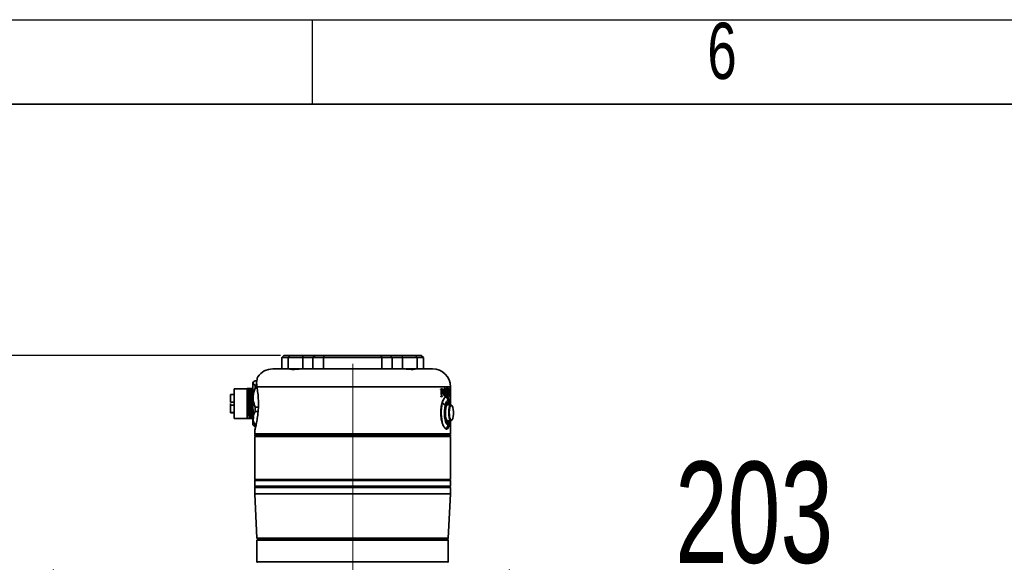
# Model space of a CAD drawing. Header units: millimetres. Extents: x 0 to 297, y 0 to 209.
# Tile 23 of 39: x 77 to 121, y 185 to 209. Entities that reach past the tile are written whole.
import ezdxf

# ---------------------------------------------------------------- set-up
doc = ezdxf.new("R2010")
doc.units = ezdxf.units.MM
doc.linetypes.add('CENTERX2', pattern=[20.32, 12.7, -2.54, 2.54, -2.54])
doc.layers.add('图层0', color=7, linetype='Continuous')
doc.layers.add('细实线', color=7, linetype='Continuous')
doc.layers.add('粗实线', color=7, linetype='Continuous', lineweight=50)
doc.styles.add('SLDTEXTSTYLE2', font='TXT', dxfattribs={"width": 0.7})
doc.dimstyles.new('SLDDIMSTYLE0', dxfattribs={"dimtxt": 4.5, "dimasz": 3, "dimexe": 0, "dimexo": 0.0625, "dimgap": 1.125, "dimtad": 2, "dimlfac": 10, "dimrnd": 1e-09, "dimzin": 12, "dimdsep": 46, "dimtxsty": 'SLDTEXTSTYLE2', "dimsah": 1, "dimcen": 0.09, "dimadec": 0, "dimazin": 3, "dimtfac": 1, "dimtofl": 0, "dimtmove": 0, "dimatfit": 3, "dimfxl": 0, "dimfrac": 2, "dimtolj": 1, "dimtzin": 12, "dimarcsym": 0})

# ---------------------------------------------------------------- blocks, each defined once
blk = doc.blocks.new('_D_1')
at = {"layer": '图层0'}
for p, q in [((88.255, 193.836), (48.264, 193.836)), ((49.264, 174.636), (49.264, 193.836)), ((76.234, 174.636), (48.264, 174.636))]:
    blk.add_line(p, q, dxfattribs=at)
for points in [[(49.264, 193.836), (48.814, 190.836), (49.714, 190.836)], [(49.264, 174.636), (49.714, 177.636), (48.814, 177.636)]]:
    blk.add_solid(points, dxfattribs=at)
at = {"layer": '图层0', "insert": (43.464, 180.308), "char_height": 4.5, "attachment_point": 1, "rotation": 90, "style": 'SLDTEXTSTYLE2'}
blk.add_mtext('192', dxfattribs=at)
blk = doc.blocks.new('_D_5')
at = {"layer": '图层0'}
for p, q in [((88.828, 193.836), (40.984, 193.836)), ((41.984, 193.836), (41.984, 18.636)), ((81.095, 18.636), (40.984, 18.636))]:
    blk.add_line(p, q, dxfattribs=at)
for start, end in [(63.4349, 116.5651), (243.4349, 296.5651)]:
    blk.add_arc((39.365, 106.236), 5.856, start, end, dxfattribs=at)
for points in [[(41.984, 193.836), (41.534, 190.836), (42.434, 190.836)], [(41.984, 18.636), (42.434, 21.636), (41.534, 21.636)]]:
    blk.add_solid(points, dxfattribs=at)
at = {"layer": '图层0', "insert": (36.183, 100.999), "char_height": 4.5, "attachment_point": 1, "rotation": 90, "style": 'SLDTEXTSTYLE2'}
blk.add_mtext('1752', dxfattribs=at)
blk = doc.blocks.new('_D_6')
at = {"layer": '图层0'}
for p, q in [((78.734, 179.011), (78.734, 184.311)), ((99.007, 178.822), (99.007, 184.311)), ((99.007, 183.311), (78.734, 183.311)), ((99.007, 183.311), (114.228, 183.311))]:
    blk.add_line(p, q, dxfattribs=at)
for points in [[(78.734, 183.311), (81.734, 182.861), (81.734, 183.761)], [(99.007, 183.311), (96.007, 183.761), (96.007, 182.861)]]:
    blk.add_solid(points, dxfattribs=at)
at = {"layer": '图层0', "insert": (106.372, 189.112), "char_height": 4.5, "attachment_point": 1, "style": 'SLDTEXTSTYLE2'}
blk.add_mtext('203', dxfattribs=at)
blk = doc.blocks.new('_D_7')
at = {"layer": '图层0'}
for p, q in [((78.734, 170.261), (78.734, 162.038)), ((78.734, 163.038), (59.079, 163.038)), ((78.734, 163.038), (92.044, 163.038))]:
    blk.add_line(p, q, dxfattribs=at)
for points in [[(78.734, 163.038), (81.734, 162.588), (81.734, 163.488)], [(92.044, 163.038), (89.044, 163.488), (89.044, 162.588)]]:
    blk.add_solid(points, dxfattribs=at)
at = {"layer": '图层0', "insert": (59.079, 168.839), "char_height": 4.5, "attachment_point": 1, "style": 'SLDTEXTSTYLE2'}
blk.add_mtext('133.1', dxfattribs=at)

msp = doc.modelspace()

# ---------------------------------------------------------------- linework, layer by layer
at = {"color": 7, "linetype": 'Continuous', "lineweight": 35}
for p, q in [((88.984396, 193.836466), (88.884396, 193.736466)), ((88.884396, 193.736466), (88.884396, 193.236466)), ((89.164311, 193.736466), (88.884396, 193.736466)), ((88.984396, 193.836466), (89.255425, 193.836466)), ((89.164311, 193.736466), (89.255425, 193.836466)), ((89.164311, 193.236466), (89.164311, 193.736466)), ((89.818411, 193.736466), (89.164311, 193.736466)), ((89.255425, 193.836466), (89.827762, 193.836466)), ((89.827762, 193.836466), (89.818411, 193.736466)), ((90.269463, 193.736466), (89.818411, 193.736466)), ((89.827762, 193.836466), (90.369025, 193.836466)), ((90.369025, 193.836466), (90.269463, 193.736466)), ((90.736277, 193.736466), (90.269463, 193.736466)), ((90.369025, 193.836466), (90.777487, 193.836466)), ((90.777487, 193.836466), (90.736277, 193.736466)), ((93.332515, 193.736466), (90.736277, 193.736466)), ((90.736277, 193.736466), (90.736277, 193.236466)), ((90.777487, 193.836466), (93.291305, 193.836466)), ((93.332515, 193.736466), (93.291305, 193.836466)), ((93.291305, 193.836466), (93.699767, 193.836466)), ((93.332515, 193.236466), (93.332515, 193.736466)), ((93.799329, 193.736466), (93.332515, 193.736466)), ((93.699767, 193.836466), (93.799329, 193.736466)), ((93.699767, 193.836466), (94.24103, 193.836466)), ((94.250381, 193.736466), (93.799329, 193.736466)), ((94.24103, 193.836466), (94.250381, 193.736466)), ((94.24103, 193.836466), (94.813367, 193.836466)), ((94.904481, 193.736466), (94.250381, 193.736466)), ((94.813367, 193.836466), (94.904481, 193.736466)), ((94.813367, 193.836466), (95.084396, 193.836466)), ((94.904481, 193.736466), (94.904481, 193.236466)), ((95.184396, 193.736466), (94.904481, 193.736466)), ((95.184396, 193.736466), (95.084396, 193.836466)), ((95.184396, 193.236466), (95.184396, 193.736466)), ((88.484396, 193.236466), (89.245769, 193.236466)), ((89.245769, 193.236466), (89.682741, 193.236466)), ((89.837567, 193.236466), (94.231225, 193.236466)), ((94.386051, 193.236466), (94.823023, 193.236466)), ((94.823023, 193.236466), (95.584396, 193.236466)), ((87.63684, 192.663911), (87.604396, 192.631466)), ((87.604396, 191.464719), (87.604396, 192.631466)), ((87.779141, 192.712096), (87.704396, 192.712096)), ((86.769396, 192.286466), (86.769396, 192.263093)), ((86.769396, 192.263093), (86.774396, 192.263093)), ((87.354396, 192.346466), (86.774396, 192.346466)), ((86.774396, 192.346466), (86.774396, 191.026466)), ((87.354396, 192.366466), (87.376601, 192.366466)), ((87.376601, 192.366466), (87.411131, 192.366466)), ((87.538159, 192.366466), (87.549572, 192.366466)), ((87.704396, 192.507787), (87.704396, 192.37272)), ((87.704396, 192.507787), (87.777179, 192.507787)), ((87.791516, 192.37272), (87.704396, 192.37272)), ((95.957269, 192.326404), (95.948719, 192.326404)), ((95.94873, 192.326147), (95.954424, 192.326147)), ((95.956155, 192.326365), (96.00471, 192.326365)), ((96.008609, 192.326779), (95.960084, 192.326779)), ((95.967202, 192.318482), (95.991225, 192.318482)), ((95.97638, 192.177064), (95.99693, 192.177064)), ((95.976448, 192.175411), (96.009112, 192.175411)), ((96.014902, 192.346403), (96.001796, 192.346269)), ((96.036108, 192.265152), (96.058938, 192.265152)), ((96.078252, 192.19607), (96.099015, 192.19607)), ((96.094442, 192.320893), (96.10937, 192.320893)), ((96.112316, 192.35778), (96.134018, 192.35778)), ((96.136026, 192.357847), (96.112374, 192.357847)), ((96.171559, 192.207279), (96.189121, 192.207279)), ((96.200874, 192.366941), (96.200869, 192.37623)), ((96.200869, 192.375781), (96.240409, 192.375781)), ((96.205546, 192.366566), (96.237267, 192.366566)), ((96.21291, 192.354269), (96.229306, 192.354269)), ((96.240413, 192.366491), (96.240409, 192.375781)), ((96.245587, 192.366804), (96.245698, 192.376093)), ((96.245645, 192.371709), (96.267885, 192.371709)), ((96.261169, 192.30008), (96.266349, 192.30008)), ((96.301739, 192.354988), (96.301826, 192.364277)), ((96.301774, 192.358731), (96.323297, 192.358731)), ((96.320558, 192.350082), (96.307451, 192.350082)), ((96.309803, 192.338364), (96.31574, 192.338364)), ((96.323222, 192.349441), (96.323297, 192.358731)), ((96.329946, 192.3243), (96.336178, 192.3243)), ((96.338172, 192.325584), (96.329978, 192.325584)), ((96.340747, 192.324537), (96.36546, 192.324537)), ((96.346635, 192.315242), (96.352779, 192.315242)), ((96.384396, 191.643966), (96.384396, 192.436466)), ((86.774396, 192.098966), (86.599396, 192.098966)), ((86.599396, 191.756466), (86.774396, 191.756466)), ((86.769396, 191.920905), (86.774396, 191.918951)), ((95.975319, 192.008123), (96.023801, 192.008123)), ((95.976972, 192.162715), (95.997493, 192.162715)), ((95.978668, 192.015897), (96.015536, 192.015897)), ((95.981043, 192.024423), (96.005932, 192.024423)), ((96.005201, 192.161234), (96.021207, 192.161234)), ((96.049071, 191.825441), (96.020257, 191.721774)), ((96.111565, 192.038168), (96.136628, 192.038168)), ((96.20061, 192.036091), (96.200626, 192.04538)), ((96.200625, 192.04493), (96.240193, 192.04493)), ((96.200626, 192.045306), (96.204073, 192.045306)), ((96.200626, 192.045006), (96.237045, 192.045006)), ((96.210538, 192.051091), (96.231089, 192.051091)), ((96.213301, 192.061857), (96.228317, 192.061857)), ((96.240179, 192.035641), (96.240193, 192.04493)), ((96.246413, 192.035011), (96.246524, 192.0443)), ((96.246458, 192.038754), (96.274554, 192.038754)), ((96.246464, 192.039313), (96.271846, 192.039313)), ((96.246517, 192.043696), (96.250413, 192.043696)), ((96.246518, 192.043763), (96.249462, 192.043763)), ((96.330971, 191.757394), (96.255079, 191.899561)), ((96.25598, 192.051268), (96.265221, 192.051268)), ((96.274455, 192.029465), (96.274554, 192.038754)), ((96.297341, 192.106819), (96.308723, 192.106819)), ((96.33543, 192.016749), (96.338166, 192.016749)), ((96.335436, 192.017101), (96.337233, 192.017101)), ((96.338163, 192.01724), (96.337233, 192.017101)), ((96.338682, 192.018241), (96.349814, 192.018241)), ((96.341358, 192.004856), (96.35329, 192.004856)), ((96.34307, 192.003598), (96.354684, 192.003598)), ((86.774396, 191.616466), (86.599396, 191.616466)), ((86.599396, 191.303044), (86.774396, 191.303044)), ((86.599396, 191.274799), (86.599396, 191.303044)), ((87.604396, 190.741466), (87.604396, 191.464719)), ((87.704396, 191.537579), (87.84577, 191.537579)), ((87.704396, 191.537579), (87.704396, 191.347089)), ((87.832863, 191.347089), (87.704396, 191.347089)), ((96.150601, 191.620833), (96.020257, 191.721774)), ((96.254335, 191.731466), (96.237798, 191.731466)), ((96.406979, 191.643966), (96.242661, 191.643966)), ((96.266009, 191.643966), (96.254335, 191.646466)), ((86.774396, 191.274799), (86.599396, 191.274799)), ((86.769396, 191.274799), (86.769396, 191.09011)), ((86.774396, 191.026466), (87.354396, 191.026466)), ((87.437771, 191.026466), (87.354396, 191.026466)), ((87.472301, 191.026466), (87.437771, 191.026466)), ((87.604396, 191.026466), (87.599328, 191.026466)), ((96.242661, 190.928966), (96.406979, 190.928966)), ((96.384396, 190.346466), (96.384396, 190.928966)), ((87.604396, 190.741466), (87.63684, 190.709022)), ((87.684396, 190.506651), (87.684396, 190.346466)), ((87.704396, 190.716259), (87.704396, 190.660836)), ((87.704396, 190.716259), (87.73674, 190.716259)), ((87.723911, 190.660836), (87.704396, 190.660836)), ((96.237798, 190.841466), (96.254335, 190.841466)), ((96.255079, 190.673371), (96.330971, 190.815538)), ((96.384396, 190.346466), (87.684396, 190.346466)), ((87.704396, 190.336466), (87.684396, 190.316466)), ((87.684396, 190.316466), (87.684396, 190.256466)), ((87.684396, 190.316466), (92.034396, 190.316466)), ((92.034396, 190.256466), (87.684396, 190.256466)), ((87.684396, 188.316466), (87.684396, 190.236466)), ((87.684396, 190.236466), (96.384396, 190.236466)), ((87.704396, 190.336466), (92.034396, 190.336466)), ((87.954396, 190.256466), (87.954396, 190.236466)), ((92.034396, 190.336466), (96.364396, 190.336466)), ((92.034396, 190.336466), (92.034396, 190.316466)), ((92.034396, 190.316466), (96.384396, 190.316466)), ((92.034396, 190.256466), (92.034396, 190.316466)), ((96.384396, 190.256466), (92.034396, 190.256466)), ((96.114396, 190.236466), (96.114396, 190.256466)), ((96.384396, 190.316466), (96.364396, 190.336466)), ((96.384396, 190.256466), (96.384396, 190.316466)), ((96.384396, 188.316466), (96.384396, 190.236466)), ((87.704396, 188.296466), (87.684396, 188.316466)), ((96.384396, 188.316466), (87.684396, 188.316466)), ((87.704396, 188.296466), (87.684396, 188.276466)), ((87.684396, 188.276466), (87.684396, 188.016466)), ((87.68467, 188.276466), (87.684396, 188.276466)), ((96.384396, 188.276466), (87.68467, 188.276466)), ((96.364396, 188.296466), (87.704396, 188.296466)), ((96.364396, 188.296466), (96.384396, 188.316466)), ((96.384396, 188.276466), (96.364396, 188.296466)), ((96.384396, 188.016466), (96.384396, 188.276466)), ((87.684396, 188.016466), (87.704396, 187.996466)), ((87.684396, 188.016466), (96.384396, 188.016466)), ((87.704396, 187.986466), (87.684396, 187.966466)), ((87.684396, 187.966466), (87.684396, 187.686466)), ((95.11031, 187.966466), (87.684396, 187.966466)), ((96.364396, 187.996466), (87.704396, 187.996466)), ((87.704396, 187.986466), (95.096168, 187.986466)), ((95.096168, 187.986466), (96.364396, 187.986466)), ((96.384396, 187.966466), (95.11031, 187.966466)), ((96.364396, 187.996466), (96.384396, 188.016466)), ((96.384396, 187.966466), (96.364396, 187.986466)), ((96.384396, 187.686466), (96.384396, 187.966466)), ((87.684396, 187.686466), (87.783397, 185.706441)), ((87.684396, 187.686466), (95.11031, 187.686466)), ((95.11031, 187.686466), (96.384396, 187.686466)), ((96.285395, 185.706441), (96.384396, 187.686466)), ((87.783397, 185.706441), (87.805475, 185.686466)), ((87.783397, 185.706441), (95.040306, 185.706441)), ((87.784396, 185.616466), (87.784396, 184.656466)), ((87.804396, 185.636466), (96.264396, 185.636466)), ((95.024695, 185.686466), (87.805475, 185.686466)), ((87.934396, 185.686466), (87.934396, 185.636466)), ((96.263317, 185.686466), (95.024695, 185.686466)), ((95.040306, 185.706441), (96.285395, 185.706441)), ((96.134396, 185.636466), (96.134396, 185.686466)), ((96.263317, 185.686466), (96.285395, 185.706441)), ((96.284396, 184.656466), (96.284396, 185.616466))]:
    msp.add_line(p, q, dxfattribs=at)
at = {"color": 8, "linetype": 'Continuous', "lineweight": 35}
for p, q in [((89.818411, 193.736466), (89.818411, 193.235843)), ((90.269463, 193.236466), (90.269463, 193.736466)), ((93.799329, 193.736466), (93.799329, 193.236466)), ((94.250381, 193.23584), (94.250381, 193.736466)), ((96.384396, 192.436466), (87.782216, 192.436466)), ((96.214557, 192.315737), (96.227626, 192.315737)), ((96.310422, 192.301954), (96.314448, 192.301954)), ((86.774396, 192.107195), (86.754396, 192.121337)), ((95.981051, 192.063658), (96.001467, 192.063658)), ((96.214388, 192.095988), (96.227464, 192.095988)), ((96.258835, 192.09064), (96.264066, 192.09064)), ((96.343019, 192.057713), (96.349467, 192.057713)), ((92.034396, 190.236466), (92.034396, 190.256466)), ((96.284396, 185.616466), (87.784396, 185.616466)), ((87.784396, 184.656466), (96.284396, 184.656466))]:
    msp.add_line(p, q, dxfattribs=at)
at = {"color": 7, "linetype": 'Continuous', "lineweight": 35, "flags": 128}
for points in [[(96.255079, 191.899561), (96.227684, 191.941396), (96.182743, 191.974339), (96.13792, 191.967885)], [(96.371797, 191.643966), (96.356111, 191.697682), (96.323635, 191.770211), (96.287091, 191.809773), (96.248969, 191.813673), (96.211868, 191.781644), (96.178317, 191.71587), (96.150601, 191.620833)], [(96.341528, 191.643966), (96.328416, 191.67675), (96.295496, 191.726834), (96.260021, 191.741243), (96.224864, 191.718809), (96.192873, 191.661348), (96.16664, 191.573517)], [(96.150601, 191.620833), (96.130609, 191.503009), (96.119704, 191.370428), (96.11863, 191.232126), (96.127458, 191.097526), (96.145588, 190.975802), (96.171783, 190.87525), (96.20426, 190.802721), (96.240804, 190.763159), (96.278926, 190.759259), (96.316026, 190.791288), (96.349578, 190.857062), (96.371797, 190.928966)], [(96.16664, 191.573517), (96.148291, 191.462431), (96.139311, 191.337089), (96.140429, 191.207646), (96.151553, 191.084588), (96.171783, 190.977886), (96.199479, 190.896183), (96.232398, 190.846098), (96.267874, 190.831689), (96.303031, 190.854124), (96.335022, 190.911584), (96.341528, 190.928966)], [(96.332258, 191.643966), (96.302334, 191.69857), (96.268777, 191.721113), (96.234828, 191.708443), (96.203239, 191.661587), (96.176568, 191.584341), (96.156975, 191.482963), (96.146049, 191.365666), (96.144675, 191.241953), (96.152963, 191.121846)], [(96.290233, 191.643966), (96.288211, 191.645843), (96.256413, 191.655455), (96.225352, 191.628948), (96.19807, 191.568917), (96.177236, 191.481237), (96.16489, 191.374492), (96.16224, 191.25913), (96.169547, 191.146444)], [(96.293917, 191.707659), (96.293604, 191.708044), (96.259275, 191.731105), (96.224546, 191.718144), (96.223564, 191.717236)], [(96.419916, 191.623194), (96.40728, 191.616909), (96.378731, 191.576713), (96.355326, 191.505064), (96.339602, 191.409726), (96.333263, 191.301031), (96.336995, 191.190758), (96.350394, 191.090856), (96.372009, 191.012152), (96.399496, 190.963174), (96.424649, 190.949013)], [(96.152963, 191.121846), (96.170242, 191.015075), (96.195113, 190.930291), (96.22556, 190.874362), (96.259118, 190.851819), (96.293066, 190.864489), (96.324656, 190.911345), (96.332258, 190.928966)], [(96.169547, 191.146444), (96.186094, 191.047465), (96.210261, 190.97188), (96.239684, 190.92709), (96.271482, 190.917477), (96.290233, 190.928966)], [(96.223564, 190.855696), (96.249394, 190.841827), (96.284123, 190.854788), (96.293917, 190.865274)], [(96.254335, 190.926466), (96.261666, 190.92745), (96.266009, 190.928966)], [(96.44263, 190.953185), (96.41087, 190.929245), (96.406979, 190.928966)], [(96.125955, 190.613391), (96.1529, 190.598593), (96.198709, 190.605626), (96.242722, 190.652227), (96.255079, 190.673371)]]:
    msp.add_lwpolyline(points, dxfattribs=at)
at = {"color": 8, "linetype": 'Continuous', "lineweight": 35, "flags": 128}
for points in [[(96.406979, 190.928966), (96.378688, 190.944016), (96.349572, 190.995896), (96.326677, 191.079265), (96.312483, 191.185086), (96.30853, 191.301894), (96.315245, 191.41703), (96.331901, 191.518017), (96.356692, 191.593913), (96.386933, 191.636491), (96.406979, 191.643966)], [(96.459861, 190.97183), (96.486197, 191.028526), (96.506032, 191.113174), (96.517216, 191.216601), (96.518538, 191.327599), (96.509854, 191.434139), (96.492105, 191.524677), (96.467214, 191.589401), (96.43788, 191.621297), (96.419916, 191.623194)], [(96.424649, 190.949013), (96.429878, 190.949229), (96.459861, 190.97183)]]:
    msp.add_lwpolyline(points, dxfattribs=at)
at = {"color": 7, "linetype": 'Continuous', "lineweight": 35}
for centre, radius, start, end in [((88.484396, 192.436466), 0.8, 90, 146.0575871), ((95.584396, 192.436466), 0.8, 0, 90), ((97.975918, 191.290878), 2.002568, 167.5744018, 195.4401908), ((87.984396, 190.356466), 0.02, 270, 330), ((96.084396, 190.356466), 0.02, 210, 270), ((88.014396, 187.976466), 0.02, 30, 90), ((96.054396, 187.976466), 0.02, 90, 150), ((87.804396, 185.616466), 0.02, 90, 180), ((96.264396, 185.616466), 0.02, 0, 90), ((87.804396, 184.656466), 0.02, 180, 270), ((96.264396, 184.656466), 0.02, 270, 0)]:
    msp.add_arc(centre, radius, start, end, dxfattribs=at)
at = {"color": 8, "linetype": 'Continuous', "lineweight": 35}
for centre, radius, start, end in [((98.197429, 191.285644), 2.23774, 172.4256072, 183.6284147), ((96.145362, 191.129463), 0.010761, 280.6403719, 314.9394763), ((93.979653, 190.34789), 0.011973, 186.8290686, 252.5826928)]:
    msp.add_arc(centre, radius, start, end, dxfattribs=at)
at = {"color": 7, "linetype": 'Continuous', "lineweight": 35}
for centre, major_axis, ratio, start_param, end_param in [((92.034396, 192.406241), (4.349987, 0.116759), 0.092734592, 5.829136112, 5.858145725), ((92.034396, 184.609026), (-1.209428, 45.056374), 0.092739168, 4.881997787, 4.882207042), ((92.034396, 192.394756), (4.349988, 0.113278), 0.090018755, 5.829490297, 5.832473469), ((92.034396, 185.11449), (-1.209419, 45.076587), 0.092697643, 4.864577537, 4.869513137), ((92.034396, 185.610238), (-1.209392, 45.133025), 0.092581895, 4.855925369, 4.859093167), ((92.034396, 192.376066), (4.35, -0.0037), 0.002966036, 0.258013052, 0.291516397), ((92.034396, 192.366613), (4.35, -0.007369), 0.005907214, 0.288752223, 0.29151992), ((92.034396, 194.054905), (1.199031, 1574.133226), 0.002656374, 4.711146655, 4.711286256), ((92.034396, 176.628567), (1.199031, 1574.133226), 0.002656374, 4.722217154, 4.722356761), ((92.034396, 192.367059), (4.35, -0.007369), 0.005907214, 0.258016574, 0.260835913), ((92.034396, 192.381475), (4.349999, -0.057072), 0.045651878, 0.232566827, 0.253800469), ((92.034396, 188.521569), (1.201453, 92.951298), 0.044978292, 4.751388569, 4.75393566), ((92.034396, 188.052308), (1.201457, 92.872993), 0.045016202, 4.756467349, 4.758724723), ((92.034396, 192.567652), (-2.203958, 5.665337), 0.661980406, 4.365852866, 4.414585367), ((92.034396, 192.649597), (-2.189357, 5.69899), 0.659570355, 4.371772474, 4.41694271), ((92.034396, 192.373786), (4.349999, -0.061909), 0.049501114, 0.193249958, 0.195958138), ((92.034396, 192.381395), (4.349999, -0.056282), 0.045022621, 0.16838489, 0.195733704), ((92.034396, 183.548681), (1.201467, 92.697384), 0.045101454, 4.805428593, 4.807553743), ((92.034396, 183.053648), (1.201454, 92.934318), 0.044986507, 4.809550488, 4.812649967), ((92.034396, 192.371882), (4.349999, -0.055777), 0.044620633, 0.168477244, 0.171262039), ((92.034396, 188.942878), (1.226205, 28.04449), 0.148820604, 4.837963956, 4.840787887), ((92.034396, 192.325709), (4.349985, -0.120466), 0.095621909, 0.160644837, 0.162832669), ((92.034396, 192.407399), (4.349982, -0.124787), 0.098981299, 0.096181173, 0.160200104), ((92.034396, 192.38511), (4.349983, -0.122902), 0.097516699, 0.134495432, 0.143908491), ((92.034396, 186.111014), (1.210871, 42.245497), 0.098899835, 4.856575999, 4.862736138), ((92.034396, 185.642615), (1.210871, 42.245497), 0.098899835, 4.867665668, 4.873836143), ((92.034396, 192.386147), (4.349982, -0.124966), 0.099120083, 0.112435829, 0.123487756), ((92.034396, 192.325464), (4.349984, -0.121525), 0.096446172, 0.097059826, 0.099286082), ((92.034396, 177.743418), (1.2024, 78.88426), 0.052995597, 4.89808403, 4.89910773), ((92.034396, 192.0703), (4.349988, 0.113278), 0.090018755, 5.836718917, 5.839698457), ((92.034396, 184.608558), (-1.209428, 45.056374), 0.092739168, 4.874560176, 4.874769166), ((92.034396, 192.062678), (4.349987, 0.116298), 0.092375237, 5.836802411, 5.870675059), ((92.034396, 185.6194), (-1.209423, 45.067581), 0.092716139, 4.853383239, 4.855604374), ((92.034396, 192.071933), (4.349987, 0.116038), 0.09217237, 5.867444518, 5.870478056), ((92.034396, 186.132062), (-1.209428, 45.056374), 0.092739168, 4.840687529, 4.840895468), ((92.034396, 192.035923), (4.35, -0.0037), 0.002966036, 0.25822027, 0.291723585), ((92.034396, 192.045047), (4.35, -0.007369), 0.005907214, 0.288950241, 0.291717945), ((92.034396, 192.045493), (4.35, -0.007369), 0.005907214, 0.258214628, 0.261033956), ((92.034396, 192.040453), (4.349999, -0.056282), 0.045022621, 0.225886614, 0.253126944), ((92.034396, 192.049606), (4.349999, -0.054654), 0.043725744, 0.250273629, 0.252991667), ((92.034396, 192.049665), (4.349999, -0.055777), 0.044620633, 0.22577399, 0.22854581), ((92.034396, 192.034851), (4.349999, -0.056021), 0.044815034, 0.183249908, 0.185343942), ((92.034396, 186.681562), (1.211334, 41.451052), 0.100792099, 4.844216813, 4.844440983), ((92.034396, 192.066772), (4.349982, -0.124871), 0.09904663, 0.120014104, 0.153213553), ((92.034396, 192.076316), (4.349982, -0.125377), 0.099439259, 0.150254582, 0.153012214), ((92.034396, 192.079426), (4.349979, -0.130745), 0.103600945, 0.120059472, 0.122775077), ((92.034396, 185.30527), (1.211334, 41.451052), 0.100792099, 4.877416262, 4.877641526)]:
    msp.add_ellipse(centre, major_axis=major_axis, ratio=ratio, start_param=start_param, end_param=end_param, dxfattribs=at)
for points, knots in [([(89.837567, 193.236466), (89.796782, 193.235517), (89.715341, 193.233623), (89.595169, 193.224087), (89.484516, 193.2164), (89.388926, 193.213243), (89.312755, 193.216437), (89.263851, 193.223759), (89.240758, 193.231315), (89.242398, 193.232683), (89.242531, 193.232794)], [0, 0, 0, 0, 0.142203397, 0.283958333, 0.424707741, 0.564810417, 0.705482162, 0.846314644, 0.987498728, 1, 1, 1, 1]), ([(94.826348, 193.232826), (94.826475, 193.232721), (94.828131, 193.231358), (94.805148, 193.223801), (94.756348, 193.216471), (94.680341, 193.213243), (94.584832, 193.216366), (94.4742, 193.224043), (94.353909, 193.233593), (94.272319, 193.235504), (94.231225, 193.236466)], [0, 0, 0, 0, 0.011825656, 0.153525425, 0.294220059, 0.434268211, 0.574885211, 0.715662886, 0.856792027, 1, 1, 1, 1]), ([(87.704396, 192.507787), (87.694109, 192.51385), (87.6595, 192.534248), (87.617226, 192.57106), (87.602727, 192.618143), (87.632125, 192.665369), (87.675967, 192.695998), (87.703224, 192.711433), (87.704396, 192.712096)], [0, 0, 0, 0, 0.09311005, 0.31327018, 0.541034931, 0.761598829, 0.989750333, 1, 1, 1, 1]), ([(87.820689, 192.883026), (87.818188, 192.877343), (87.813161, 192.865919), (87.784636, 192.774004), (87.761551, 192.634371), (87.775292, 192.502773), (87.782216, 192.436466)], [0, 0, 0, 0, 0.246976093, 0.496477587, 0.746293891, 1, 1, 1, 1]), ([(87.354396, 192.366466), (87.354396, 192.342764), (87.354396, 192.29409), (87.354396, 192.139618), (87.354396, 191.942394), (87.354396, 191.722047), (87.354396, 191.49822), (87.354396, 191.29045), (87.354396, 191.119562), (87.354396, 191.056954), (87.354396, 191.026466)], [0, 0, 0, 0, 0.121738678, 0.25, 0.378261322, 0.5, 0.621738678, 0.75, 0.878261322, 1, 1, 1, 1]), ([(87.476391, 192.366466), (87.470381, 192.366466), (87.453978, 192.366466), (87.430521, 192.366466), (87.417602, 192.366466), (87.411131, 192.366466)], [0, 0, 0, 0, 0.224004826, 0.611319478, 1, 1, 1, 1]), ([(87.522069, 192.366466), (87.516308, 192.366466), (87.507653, 192.366466), (87.490872, 192.366466), (87.481218, 192.366466), (87.476388, 192.366466)], [0, 0, 0, 0, 0.498683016, 0.749215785, 1, 1, 1, 1]), ([(87.476389, 192.366465), (87.478365, 192.327532), (87.482316, 192.249668), (87.488242, 192.087172), (87.494169, 191.903087), (87.500096, 191.704966), (87.506022, 191.505713), (87.511949, 191.318272), (87.517876, 191.150523), (87.521827, 191.06782), (87.523803, 191.026469)], [0, 0, 0, 0, 0.124999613, 0.249997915, 0.374996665, 0.499998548, 0.625001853, 0.750002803, 0.875001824, 1, 1, 1, 1]), ([(87.522069, 192.366466), (87.524528, 192.33913), (87.529447, 192.284458), (87.536825, 192.128536), (87.544202, 191.935333), (87.55158, 191.717397), (87.558958, 191.496541), (87.566336, 191.294794), (87.573714, 191.12569), (87.578632, 191.059541), (87.581091, 191.026467)], [0, 0, 0, 0, 0.125000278, 0.250000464, 0.375000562, 0.500000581, 0.625000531, 0.750000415, 0.875000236, 1, 1, 1, 1]), ([(87.522069, 192.366466), (87.523574, 192.366466), (87.525596, 192.366466), (87.531437, 192.366466), (87.534973, 192.366466), (87.536816, 192.366466), (87.537719, 192.366466), (87.538159, 192.366466)], [0, 0, 0, 0, 0.64125536, 0.862111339, 0.937367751, 0.969463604, 1, 1, 1, 1]), ([(87.604396, 192.366466), (87.598457, 192.366466), (87.584498, 192.366466), (87.574117, 192.366466), (87.568152, 192.366466)], [0, 0, 0, 0, 0.425430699, 1, 1, 1, 1]), ([(87.627174, 191.026466), (87.624715, 191.05954), (87.619796, 191.12569), (87.612418, 191.294794), (87.605041, 191.496542), (87.597663, 191.717398), (87.590285, 191.935334), (87.582908, 192.128537), (87.57553, 192.284459), (87.570611, 192.33913), (87.568152, 192.366465)], [0, 0, 0, 0, 0.124999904, 0.24999983, 0.374999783, 0.499999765, 0.624999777, 0.749999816, 0.874999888, 1, 1, 1, 1]), ([(87.704396, 191.537579), (87.680435, 191.598966), (87.631785, 191.723606), (87.603082, 191.917953), (87.616945, 192.111394), (87.65809, 192.260865), (87.693527, 192.346466), (87.704396, 192.37272)], [0, 0, 0, 0, 0.2283677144, 0.463680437, 0.6784948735, 0.901395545, 1, 1, 1, 1]), ([(87.782216, 192.436466), (87.797021, 192.345478), (87.826618, 192.163586), (87.851659, 191.834637), (87.850007, 191.496811), (87.821768, 191.174051), (87.777031, 190.894988), (87.728848, 190.675395), (87.695361, 190.545875), (87.680195, 190.490905), (87.684429, 190.506589), (87.684446, 190.506651)], [0, 0, 0, 0, 0.124759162, 0.249402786, 0.374081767, 0.498898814, 0.623924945, 0.749076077, 0.874167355, 0.999506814, 1, 1, 1, 1]), ([(95.954424, 192.326147), (95.955598, 192.326298), (95.958763, 192.326706), (95.963553, 192.324933), (95.966364, 192.320033), (95.967574, 192.317923)], [0, 0, 0, 0, 0.251230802, 0.677578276, 1, 1, 1, 1]), ([(95.967574, 192.317923), (95.968272, 192.315564), (95.970009, 192.309699), (95.971263, 192.296033), (95.971825, 192.28529), (95.972168, 192.278733)], [0, 0, 0, 0, 0.207774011, 0.516464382, 1, 1, 1, 1]), ([(95.992054, 192.175411), (95.99077, 192.173433), (95.985036, 192.164597), (95.978099, 192.162704), (95.972716, 192.161234)], [0, 0, 0, 0, 0.223903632, 1, 1, 1, 1]), ([(95.98944, 192.336835), (95.990719, 192.335876), (95.993326, 192.333923), (95.995259, 192.32919), (95.996244, 192.326779)], [0, 0, 0, 0, 0.490683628, 1, 1, 1, 1]), ([(95.991225, 192.318482), (95.993436, 192.320174), (95.99676, 192.322718), (96.001267, 192.325293), (96.003561, 192.326007), (96.00471, 192.326365)], [0, 0, 0, 0, 0.497511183, 0.748158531, 1, 1, 1, 1]), ([(96.014064, 192.175905), (96.011238, 192.175651), (96.006988, 192.17527), (96.001258, 192.176073), (95.998373, 192.176733), (95.99693, 192.177064)], [0, 0, 0, 0, 0.497956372, 0.748814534, 1, 1, 1, 1]), ([(96.00471, 192.326365), (96.008764, 192.32639), (96.015709, 192.326432), (96.024666, 192.316201), (96.031315, 192.299076), (96.035557, 192.277579), (96.036528, 192.261312), (96.036934, 192.254515)], [0, 0, 0, 0, 0.244181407, 0.418425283, 0.593333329, 0.830085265, 1, 1, 1, 1]), ([(96.036934, 192.254515), (96.03699, 192.243956), (96.037089, 192.225528), (96.032408, 192.201726), (96.026223, 192.185952), (96.01964, 192.177917), (96.015571, 192.176448), (96.014064, 192.175905)], [0, 0, 0, 0, 0.288440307, 0.50337511, 0.717779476, 0.895463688, 1, 1, 1, 1]), ([(96.021207, 192.161234), (96.02832, 192.164266), (96.039389, 192.168986), (96.051107, 192.192928), (96.057301, 192.218464), (96.059397, 192.243955), (96.059061, 192.259488), (96.058938, 192.265152)], [0, 0, 0, 0, 0.335033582, 0.521454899, 0.708081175, 0.893548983, 1, 1, 1, 1]), ([(96.058938, 192.265152), (96.058254, 192.275047), (96.056882, 192.294913), (96.049308, 192.320426), (96.038672, 192.339806), (96.029711, 192.344281), (96.025249, 192.34651)], [0, 0, 0, 0, 0.231926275, 0.4656916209, 0.7339529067, 1, 1, 1, 1]), ([(96.096285, 192.327206), (96.093323, 192.317918), (96.085981, 192.294898), (96.078717, 192.248163), (96.078332, 192.211225), (96.078138, 192.192687)], [0, 0, 0, 0, 0.25202867, 0.624613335, 1, 1, 1, 1]), ([(96.078138, 192.192687), (96.079533, 192.164798), (96.081882, 192.117854), (96.096554, 192.064089), (96.112983, 192.031323), (96.128099, 192.020091), (96.13657, 192.020371), (96.138953, 192.02045)], [0, 0, 0, 0, 0.304142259, 0.511939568, 0.71959443, 0.921120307, 1, 1, 1, 1]), ([(96.13537, 192.376314), (96.131844, 192.37538), (96.122169, 192.372817), (96.10819, 192.356772), (96.099778, 192.335879), (96.096285, 192.327206)], [0, 0, 0, 0, 0.251150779, 0.689119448, 1, 1, 1, 1]), ([(96.099015, 192.19607), (96.098955, 192.207012), (96.098835, 192.228905), (96.100529, 192.269476), (96.10449, 192.301097), (96.10884, 192.318746), (96.10937, 192.320893)], [0, 0, 0, 0, 0.251544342, 0.503351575, 0.93958123, 1, 1, 1, 1]), ([(96.11347, 192.069365), (96.109496, 192.086987), (96.103209, 192.114863), (96.099969, 192.159553), (96.099335, 192.18382), (96.099015, 192.19607)], [0, 0, 0, 0, 0.459716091, 0.727244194, 1, 1, 1, 1]), ([(96.10937, 192.320893), (96.11091, 192.326133), (96.114715, 192.339082), (96.123255, 192.353911), (96.13033, 192.356454), (96.134018, 192.35778)], [0, 0, 0, 0, 0.24551147, 0.606647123, 1, 1, 1, 1]), ([(96.134018, 192.35778), (96.138793, 192.357096), (96.146891, 192.355936), (96.155131, 192.340762), (96.15834, 192.330236), (96.159373, 192.326844)], [0, 0, 0, 0, 0.493418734, 0.8367684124, 1, 1, 1, 1]), ([(96.189121, 192.207279), (96.188304, 192.229549), (96.186795, 192.270682), (96.176741, 192.322069), (96.163678, 192.357331), (96.149104, 192.375429), (96.139422, 192.376053), (96.13537, 192.376314)], [0, 0, 0, 0, 0.249694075, 0.461193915, 0.671967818, 0.862754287, 1, 1, 1, 1]), ([(96.171817, 192.198095), (96.171819, 192.1727), (96.171823, 192.134191), (96.165968, 192.085503), (96.157743, 192.056673), (96.147908, 192.041143), (96.141247, 192.039082), (96.138533, 192.038242)], [0, 0, 0, 0, 0.352107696, 0.533945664, 0.717071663, 0.884753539, 1, 1, 1, 1]), ([(96.138953, 192.02045), (96.145147, 192.022923), (96.157583, 192.027888), (96.172313, 192.06025), (96.183284, 192.104761), (96.188946, 192.156102), (96.189068, 192.191872), (96.189121, 192.207279)], [0, 0, 0, 0, 0.207032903, 0.415621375, 0.608632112, 0.831423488, 1, 1, 1, 1]), ([(96.159373, 192.326844), (96.1627, 192.310171), (96.168224, 192.282479), (96.170979, 192.237188), (96.171536, 192.211212), (96.171817, 192.198095)], [0, 0, 0, 0, 0.428258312, 0.711296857, 1, 1, 1, 1]), ([(96.204318, 192.366867), (96.204891, 192.366777), (96.206039, 192.366599), (96.208279, 192.365036), (96.209812, 192.362478), (96.21083, 192.36078)], [0, 0, 0, 0, 0.251194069, 0.502953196, 1, 1, 1, 1]), ([(96.21083, 192.36078), (96.211129, 192.360095), (96.211727, 192.358725), (96.21271, 192.355835), (96.213322, 192.352702), (96.213612, 192.350454), (96.213668, 192.350015)], [0, 0, 0, 0, 0.252728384, 0.50608591, 0.903729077, 1, 1, 1, 1]), ([(96.213668, 192.350015), (96.21388, 192.347224), (96.214302, 192.341642), (96.2145, 192.330151), (96.214534, 192.321578), (96.214557, 192.315885)], [0, 0, 0, 0, 0.251685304, 0.503109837, 1, 1, 1, 1]), ([(96.227626, 192.315737), (96.227631, 192.31906), (96.22764, 192.325707), (96.227902, 192.336824), (96.228178, 192.346889), (96.229047, 192.352575), (96.229306, 192.354269)], [0, 0, 0, 0, 0.2519883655, 0.5042068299, 0.8523374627, 1, 1, 1, 1]), ([(96.229306, 192.354269), (96.230118, 192.357259), (96.231677, 192.362999), (96.234619, 192.366157), (96.236444, 192.366439), (96.237267, 192.366566)], [0, 0, 0, 0, 0.373896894, 0.717544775, 1, 1, 1, 1]), ([(96.245587, 192.366804), (96.246052, 192.366681), (96.246984, 192.366437), (96.248828, 192.365725), (96.250161, 192.364342), (96.251048, 192.363422)], [0, 0, 0, 0, 0.2507977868, 0.5016593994, 1, 1, 1, 1]), ([(96.251048, 192.363422), (96.252157, 192.361651), (96.254386, 192.358093), (96.258152, 192.346986), (96.260167, 192.335664), (96.261481, 192.328283)], [0, 0, 0, 0, 0.256625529, 0.515415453, 1, 1, 1, 1]), ([(96.304009, 192.354383), (96.304525, 192.354179), (96.305933, 192.353621), (96.307952, 192.350521), (96.30902, 192.344846), (96.309462, 192.342502)], [0, 0, 0, 0, 0.253572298, 0.691767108, 1, 1, 1, 1]), ([(96.309462, 192.342502), (96.309704, 192.339944), (96.310298, 192.333688), (96.310489, 192.319994), (96.310453, 192.30942), (96.31043, 192.302954)], [0, 0, 0, 0, 0.211860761, 0.518077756, 1, 1, 1, 1]), ([(96.314448, 192.301954), (96.31448, 192.305097), (96.314544, 192.311385), (96.314769, 192.322229), (96.315033, 192.331718), (96.315601, 192.337056), (96.31574, 192.338364)], [0, 0, 0, 0, 0.25170135, 0.503516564, 0.878309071, 1, 1, 1, 1]), ([(96.31574, 192.338364), (96.316222, 192.341122), (96.31714, 192.346369), (96.319125, 192.349937), (96.320448, 192.349978), (96.321181, 192.35)], [0, 0, 0, 0, 0.3308147, 0.629414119, 1, 1, 1, 1]), ([(96.330214, 192.273328), (96.33059, 192.28309), (96.331173, 192.298259), (96.333256, 192.314697), (96.334909, 192.321766), (96.335936, 192.323817), (96.336178, 192.3243)], [0, 0, 0, 0, 0.438314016, 0.681147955, 0.924931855, 1, 1, 1, 1]), ([(96.336178, 192.3243), (96.336595, 192.324756), (96.337639, 192.325897), (96.339311, 192.3255), (96.340524, 192.32471), (96.341133, 192.324313)], [0, 0, 0, 0, 0.24877853, 0.622845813, 1, 1, 1, 1]), ([(96.358301, 192.310347), (96.359236, 192.309063), (96.360735, 192.307002), (96.362425, 192.29673), (96.363258, 192.286283), (96.363579, 192.279096), (96.363687, 192.27668)], [0, 0, 0, 0, 0.397768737, 0.638058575, 0.878301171, 1, 1, 1, 1]), ([(96.363687, 192.27668), (96.363767, 192.274213), (96.363928, 192.269278), (96.364057, 192.258986), (96.364094, 192.251258), (96.364119, 192.246123)], [0, 0, 0, 0, 0.2511167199, 0.5023541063, 1, 1, 1, 1]), ([(95.952873, 191.286466), (95.957851, 191.382365), (95.967821, 191.574434), (96.039605, 191.817419), (96.129557, 191.979394), (96.219454, 192.037672), (96.288132, 191.976359), (96.324823, 191.864498), (96.333615, 191.760441), (96.335525, 191.737831)], [0, 0, 0, 0, 0.1587621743, 0.3179742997, 0.4773958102, 0.6369196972, 0.796432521, 0.95576835, 1, 1, 1, 1]), ([(95.980598, 192.021604), (95.979732, 192.018587), (95.977997, 192.012539), (95.973428, 192.006604), (95.969921, 192.005319), (95.967946, 192.004595)], [0, 0, 0, 0, 0.302948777, 0.60745132, 1, 1, 1, 1]), ([(95.981243, 192.058994), (95.981368, 192.055839), (95.981619, 192.049529), (95.981728, 192.038291), (95.981796, 192.028592), (95.980801, 192.022787), (95.980598, 192.021604)], [0, 0, 0, 0, 0.2515683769, 0.5032666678, 0.8987062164, 1, 1, 1, 1]), ([(95.997493, 192.162715), (96.001461, 192.161763), (96.007428, 192.160332), (96.015327, 192.160152), (96.019245, 192.160873), (96.021207, 192.161234)], [0, 0, 0, 0, 0.497770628, 0.748375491, 1, 1, 1, 1]), ([(96.005932, 192.024423), (96.005257, 192.026767), (96.003603, 192.032512), (96.002332, 192.046173), (96.001798, 192.056958), (96.001467, 192.063658)], [0, 0, 0, 0, 0.2070409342, 0.5073684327, 1, 1, 1, 1]), ([(96.018159, 192.016156), (96.017075, 192.016003), (96.014195, 192.015595), (96.009732, 192.017373), (96.007095, 192.022265), (96.005932, 192.024423)], [0, 0, 0, 0, 0.252277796, 0.670245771, 1, 1, 1, 1]), ([(96.138533, 192.038242), (96.134781, 192.038718), (96.127241, 192.039675), (96.118619, 192.053714), (96.114702, 192.065621), (96.11347, 192.069365)], [0, 0, 0, 0, 0.40440553, 0.812727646, 1, 1, 1, 1]), ([(96.283504, 191.846314), (96.27552, 191.881308), (96.254769, 191.97227), (96.200778, 192.015975), (96.151742, 191.975029), (96.131353, 191.958003)], [0, 0, 0, 0, 0.267543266, 0.695440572, 1, 1, 1, 1]), ([(96.212694, 192.057529), (96.211866, 192.054569), (96.210277, 192.048886), (96.207094, 192.045778), (96.205046, 192.045458), (96.204073, 192.045306)], [0, 0, 0, 0, 0.3633401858, 0.6975595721, 1, 1, 1, 1]), ([(96.214389, 192.096135), (96.21438, 192.092816), (96.214363, 192.086176), (96.214135, 192.074905), (96.213818, 192.064865), (96.212938, 192.059119), (96.212694, 192.057529)], [0, 0, 0, 0, 0.251832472, 0.503789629, 0.862679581, 1, 1, 1, 1]), ([(96.228317, 192.061857), (96.228115, 192.064665), (96.227712, 192.070261), (96.227515, 192.081749), (96.227485, 192.090308), (96.227464, 192.095988)], [0, 0, 0, 0, 0.253006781, 0.504220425, 1, 1, 1, 1]), ([(96.231089, 192.051091), (96.230797, 192.051749), (96.230212, 192.053065), (96.229236, 192.056203), (96.228629, 192.05934), (96.228347, 192.061617), (96.228317, 192.061857)], [0, 0, 0, 0, 0.252830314, 0.506491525, 0.947869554, 1, 1, 1, 1]), ([(96.237045, 192.045006), (96.236529, 192.0451), (96.235494, 192.045289), (96.233442, 192.046701), (96.232028, 192.04934), (96.231089, 192.051091)], [0, 0, 0, 0, 0.251297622, 0.503194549, 1, 1, 1, 1]), ([(96.25712, 192.055304), (96.256478, 192.052608), (96.255265, 192.047525), (96.252511, 192.04383), (96.250577, 192.043787), (96.249462, 192.043763)], [0, 0, 0, 0, 0.32339112, 0.609692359, 1, 1, 1, 1]), ([(96.258852, 192.091714), (96.258809, 192.08857), (96.258724, 192.082282), (96.258423, 192.071425), (96.258074, 192.061937), (96.257307, 192.056599), (96.25712, 192.055304)], [0, 0, 0, 0, 0.251762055, 0.503637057, 0.879539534, 1, 1, 1, 1]), ([(96.265221, 192.051268), (96.264925, 192.053921), (96.264174, 192.060643), (96.263972, 192.074258), (96.264032, 192.084682), (96.264066, 192.09064)], [0, 0, 0, 0, 0.218258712, 0.553149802, 1, 1, 1, 1]), ([(96.271846, 192.039313), (96.271234, 192.039549), (96.269544, 192.0402), (96.267079, 192.043322), (96.265751, 192.049002), (96.265221, 192.051268)], [0, 0, 0, 0, 0.254184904, 0.702478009, 1, 1, 1, 1]), ([(96.341807, 192.026951), (96.341459, 192.024592), (96.340764, 192.019871), (96.339812, 192.018234), (96.339337, 192.017415)], [0, 0, 0, 0, 0.49967817, 1, 1, 1, 1]), ([(96.343101, 192.062669), (96.343055, 192.05956), (96.342964, 192.053342), (96.342688, 192.042586), (96.342413, 192.033229), (96.34192, 192.028129), (96.341807, 192.026951)], [0, 0, 0, 0, 0.251276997, 0.502609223, 0.885074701, 1, 1, 1, 1]), ([(96.349814, 192.018241), (96.349651, 192.021451), (96.349329, 192.027819), (96.349312, 192.041338), (96.349405, 192.051202), (96.349467, 192.057713)], [0, 0, 0, 0, 0.256801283, 0.509464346, 1, 1, 1, 1]), ([(96.35329, 192.004856), (96.35297, 192.005209), (96.352088, 192.006183), (96.350789, 192.009867), (96.350097, 192.015808), (96.349814, 192.018241)], [0, 0, 0, 0, 0.251836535, 0.693603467, 1, 1, 1, 1]), ([(86.599396, 191.616466), (86.599396, 191.617054), (86.599396, 191.618231), (86.599396, 191.627491), (86.599396, 191.641383), (86.599396, 191.659327), (86.599396, 191.679377), (86.599396, 191.693966), (86.599396, 191.700684), (86.599396, 191.700964)], [0, 0, 0, 0, 0.165467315, 0.33093463, 0.496401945, 0.66186926, 0.827336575, 0.99280389, 1, 1, 1, 1]), ([(87.704396, 190.716259), (87.680435, 190.762628), (87.631785, 190.856776), (87.603082, 191.003578), (87.616945, 191.149695), (87.65809, 191.262599), (87.693527, 191.327259), (87.704396, 191.347089)], [0, 0, 0, 0, 0.228367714, 0.463680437, 0.678494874, 0.901395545, 1, 1, 1, 1]), ([(87.472301, 191.026466), (87.47908, 191.026466), (87.489263, 191.026466), (87.507971, 191.026466), (87.51853, 191.026466), (87.523812, 191.026466)], [0, 0, 0, 0, 0.49876379, 0.749267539, 1, 1, 1, 1]), ([(87.523802, 191.026466), (87.529557, 191.026466), (87.541066, 191.026466), (87.560998, 191.026466), (87.573283, 191.026466), (87.581092, 191.026466)], [0, 0, 0, 0, 0.267089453, 0.53418338, 1, 1, 1, 1]), ([(96.334791, 190.82744), (96.333083, 190.807466), (96.324427, 190.706257), (96.288013, 190.596605), (96.219303, 190.535159), (96.129288, 190.59386), (96.039414, 190.756036), (95.967787, 190.998856), (95.957841, 191.190653), (95.952873, 191.286466)], [0, 0, 0, 0, 0.0393877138, 0.1995798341, 0.3601370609, 0.5206586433, 0.6808300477, 0.8405571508, 1, 1, 1, 1]), ([(87.636994, 190.709176), (87.637142, 190.708926), (87.646617, 190.692836), (87.676062, 190.676938), (87.703228, 190.6615), (87.704396, 190.660836)], [0, 0, 0, 0, 0.014868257, 0.95764588, 1, 1, 1, 1]), ([(96.13141, 190.614978), (96.151718, 190.597961), (96.200719, 190.556902), (96.25472, 190.600541), (96.275509, 190.691594), (96.283507, 190.726624)], [0, 0, 0, 0, 0.3033793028, 0.7319916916, 1, 1, 1, 1])]:
    msp.add_open_spline(points, degree=3, knots=knots, dxfattribs=at)
for points in [[(87.376601, 192.366466), (87.37915, 192.34196), (87.384248, 192.292949), (87.391894, 192.139221), (87.39954, 191.944386), (87.407186, 191.722079), (87.414833, 191.496161), (87.422479, 191.290795), (87.430125, 191.120878), (87.435223, 191.057937), (87.437771, 191.026466)], [(87.472301, 191.026466), (87.469753, 191.057937), (87.464655, 191.120878), (87.457009, 191.290795), (87.449363, 191.496161), (87.441716, 191.722079), (87.43407, 191.944386), (87.426424, 192.139221), (87.418778, 192.292949), (87.41368, 192.34196), (87.411131, 192.366466)], [(87.538158, 192.366466), (87.540707, 192.341961), (87.545804, 192.292949), (87.553451, 192.139222), (87.561097, 191.944386), (87.568743, 191.722079), (87.576389, 191.496161), (87.584036, 191.290795), (87.591682, 191.120878), (87.596779, 191.057937), (87.599328, 191.026466)], [(86.599396, 192.098966), (86.599396, 192.093335), (86.599396, 192.082071), (86.599396, 192.012789), (86.599396, 191.978148)], [(86.599396, 191.978148), (86.599396, 191.945649), (86.599396, 191.880652), (86.599396, 191.797861), (86.599396, 191.756466)], [(86.599396, 191.616466), (86.599396, 191.582244), (86.599396, 191.5138), (86.599396, 191.42402), (86.599396, 191.349193), (86.599396, 191.318427), (86.599396, 191.303044)]]:
    msp.add_open_spline(points, degree=3, dxfattribs=at)
at = {"color": 8, "linetype": 'Continuous', "lineweight": 35}
msp.add_open_spline([(87.604396, 191.115302), (87.603963, 191.121138), (87.600982, 191.161356), (87.595452, 191.293498), (87.587805, 191.495437), (87.580159, 191.722274), (87.572512, 191.944334), (87.564865, 192.139236), (87.557219, 192.292946), (87.552121, 192.34196), (87.549572, 192.366466)], degree=3, knots=[0, 0, 0, 0, 0.02367202, 0.163147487, 0.302622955, 0.442098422, 0.581573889, 0.721049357, 0.860524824, 1, 1, 1, 1], dxfattribs=at)
at = {"layer": '图层0'}
msp.add_line((90.24, 208.761346), (90.24, 205), dxfattribs=at)
at = {"layer": '图层0', "linetype": 'CENTERX2', "lineweight": 18, "ltscale": 2}
msp.add_line((92.044396, 16.77191), (92.044396, 193.467854), dxfattribs=at)
at = {"layer": '粗实线', "lineweight": 35}
msp.add_line((25, 205), (292, 205), dxfattribs=at)
at = {"layer": '细实线'}
msp.add_line((2.753373, 208.761346), (297.246533, 208.761346), dxfattribs=at)

# ---------------------------------------------------------------- texts
at = {"layer": '图层0', "insert": (107.8086, 208.626043), "char_height": 2.5, "attachment_point": 1, "style": 'SLDTEXTSTYLE2'}
msp.add_mtext('6', dxfattribs=at)

# ---------------------------------------------------------------- dimensions: what is measured, and where the dimension line sits
at = {"layer": '图层0'}
dim = msp.add_linear_dim(base=(41.983987, 18.636468), p1=(89.827762, 193.836466), p2=(82.095276, 18.636468), angle=90, text='(<>)', dimstyle='SLDDIMSTYLE0', dxfattribs=at)
dim.commit()
dim.dimension.update_dxf_attribs({"geometry": '_D_5', "text_midpoint": (41.983987, 106.236467), "dimtype": 160})
dim = msp.add_linear_dim(base=(49.264454, 193.836466), p1=(77.234396, 174.636466), p2=(89.255425, 193.836466), angle=90, dimstyle='SLDDIMSTYLE0', dxfattribs=at)
dim.commit()
dim.dimension.update_dxf_attribs({"geometry": '_D_1', "text_midpoint": (49.264454, 184.236466), "dimtype": 160})
for base, p1, p2, picture, middle in [((92.044396, 163.037728), (78.734396, 171.261466), (92.044396, 193.467854), '_D_7', (65.625521, 163.037728)), ((78.734396, 183.311466), (99.007166, 177.82216), (78.734396, 178.011466), '_D_6', (110.299947, 183.311466))]:
    dim = msp.add_linear_dim(base=base, p1=p1, p2=p2, dimstyle='SLDDIMSTYLE0', dxfattribs=at)
    dim.commit()
    dim.dimension.update_dxf_attribs({"geometry": picture, "text_midpoint": middle, "dimtype": 160})

doc.saveas('drawing.dxf')
